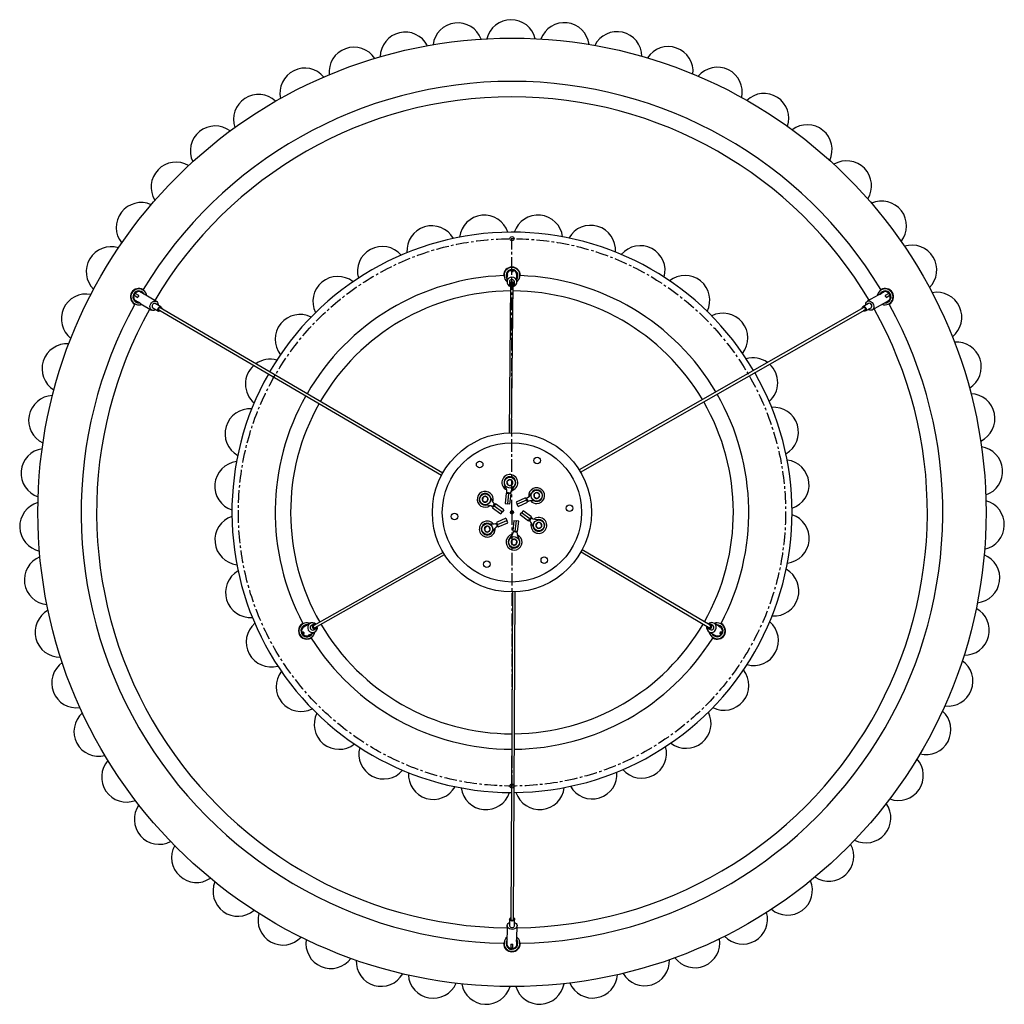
# Model space of a CAD drawing. Header units: millimetres. Extents: x -413 to 2103, y -1561 to 1924.
# Tile 7 of 7: x -413 to 577, y 935 to 1924. Entities that reach past the tile are written whole.
import ezdxf

# ---------------------------------------------------------------- set-up
doc = ezdxf.new("R2010")
doc.units = ezdxf.units.MM
doc.linetypes.add('CENTERX2', pattern=[20.32, 12.7, -2.54, 2.54, -2.54])

msp = doc.modelspace()

# ---------------------------------------------------------------- linework, layer by layer
at = {"color": 7, "linetype": 'CENTERX2'}
for q in [(81.91, 1704.02), (81.91, 1154.02)]:
    msp.add_line((81.91, 1429.02), q, dxfattribs=at)
at = {"color": 7, "linetype": 'Continuous', "lineweight": 25}
for p, q in [((73.41, 1667.02), (73.41, 1666.86)), ((76.89, 1665.14), (76.85, 1660.6)), ((76.91, 1666.77), (76.91, 1666.41)), ((76.92, 1667.55), (76.92, 1667.36)), ((80.97, 1672.26), (80.95, 1670.7)), ((82.96, 1672.01), (80.96, 1672.03)), ((82.95, 1670.68), (82.97, 1672.24)), ((86.85, 1660.5), (86.92, 1667.44)), ((90.41, 1666.86), (90.41, 1667.02)), ((-288.75, 1652.84), (-288.83, 1652.88)), ((80.57, 1658.28), (79.05, 1508.97)), ((79.35, 1660.57), (79.32, 1658.18)), ((81.55, 1509.02), (83.07, 1658.26)), ((84.32, 1658.12), (84.35, 1660.52)), ((452.65, 1652.88), (452.58, 1652.84)), ((-297.91, 1647.18), (-294.23, 1645.03)), ((-297.9, 1647.18), (-296.89, 1648.9)), ((-293.22, 1646.76), (-296.9, 1648.91)), ((-275.28, 1640.91), (-291.68, 1650.49)), ((449.86, 1647.26), (439.06, 1641.1)), ((453.72, 1649.46), (452.87, 1648.97)), ((455.56, 1650.51), (455.13, 1650.26)), ((455.56, 1650.51), (455.65, 1650.55)), ((460.76, 1648.87), (457.06, 1646.76)), ((458.05, 1645.02), (461.75, 1647.13)), ((460.75, 1648.86), (461.74, 1647.13)), ((-297.33, 1638.16), (-297.25, 1638.11)), ((-296.73, 1641.86), (-296.81, 1641.91)), ((-296.73, 1641.86), (-296.3, 1641.61)), ((-294.9, 1640.79), (-294.05, 1640.3)), ((-291.06, 1638.55), (-280.33, 1632.28)), ((-279.07, 1634.44), (-273.41, 1631.13)), ((-270.89, 1635.45), (-276.55, 1638.75)), ((12.33, 1468.49), (-271.8, 1634.53)), ((435.51, 1634.76), (149.59, 1471.68)), ((440.3, 1638.93), (434.61, 1635.68)), ((437.09, 1631.34), (442.78, 1634.58)), ((444.02, 1632.41), (460.52, 1641.82)), ((461.08, 1638.11), (461.15, 1638.16)), ((-273.07, 1632.37), (11.13, 1466.3)), ((150.89, 1469.54), (436.75, 1632.59)), ((78.97, 1461.83), (76.88, 1459.68)), ((76.88, 1459.68), (77.7, 1456.79)), ((77.7, 1456.79), (80.61, 1456.06)), ((81.88, 1461.09), (78.97, 1461.83)), ((80.61, 1456.06), (82.7, 1458.21)), ((82.7, 1458.21), (81.88, 1461.09)), ((55.17, 1445.13), (52.46, 1443.84)), ((57.64, 1443.43), (55.17, 1445.13)), ((76.15, 1448.18), (74.98, 1437.87)), ((76.15, 1448.18), (78.54, 1447.91)), ((76.87, 1448.88), (76.84, 1448.11)), ((76.87, 1448.88), (77.61, 1448.02)), ((78.32, 1448.72), (76.87, 1448.88)), ((78.54, 1447.91), (77.38, 1437.6)), ((78.32, 1448.72), (78.63, 1448.68)), ((80.94, 1447.64), (78.54, 1447.91)), ((78.63, 1448.68), (80.39, 1448.48)), ((80.39, 1448.48), (79.47, 1447.81)), ((79.78, 1437.33), (80.94, 1447.64)), ((80.39, 1448.48), (80.25, 1447.72)), ((104.29, 1447.51), (104.06, 1444.52)), ((107, 1448.81), (104.29, 1447.51)), ((109.48, 1447.11), (107, 1448.81)), ((109.24, 1444.12), (109.48, 1447.11)), ((52.46, 1443.84), (52.23, 1440.85)), ((52.23, 1440.85), (54.7, 1439.15)), ((54.7, 1439.15), (57.41, 1440.44)), ((57.41, 1440.44), (57.64, 1443.43)), ((63.09, 1435.81), (62.24, 1434.63)), ((62.48, 1433.65), (63.9, 1435.6)), ((63.09, 1435.81), (63.28, 1436.06)), ((63.28, 1436.06), (64.32, 1437.49)), ((65.33, 1437.55), (63.9, 1435.6)), ((63.9, 1435.6), (72.29, 1429.49)), ((64.32, 1437.49), (64.92, 1436.99)), ((64.32, 1437.49), (64.46, 1436.36)), ((73.71, 1431.44), (65.33, 1437.55)), ((74.98, 1437.87), (77.38, 1437.6)), ((79.78, 1437.33), (77.38, 1437.6)), ((95.64, 1443.52), (86.16, 1439.32)), ((86.16, 1439.32), (87.13, 1437.12)), ((96.62, 1441.32), (87.13, 1437.12)), ((88.11, 1434.91), (87.13, 1437.12)), ((88.11, 1434.91), (97.6, 1439.11)), ((95.64, 1443.52), (96.62, 1441.32)), ((96.61, 1443.25), (95.92, 1442.89)), ((96.61, 1443.25), (96.24, 1442.17)), ((97.2, 1441.92), (96.61, 1443.25)), ((97.6, 1439.11), (96.62, 1441.32)), ((98.04, 1440.01), (97, 1440.46)), ((97.2, 1441.92), (97.33, 1441.63)), ((98.04, 1440.01), (97.32, 1439.75)), ((97.33, 1441.63), (98.04, 1440.01)), ((104.06, 1444.52), (106.53, 1442.82)), ((106.53, 1442.82), (109.24, 1444.12)), ((62.24, 1434.63), (63.35, 1434.85)), ((62.24, 1434.63), (62.89, 1434.21)), ((62.48, 1433.65), (70.87, 1427.54)), ((70.87, 1427.54), (72.29, 1429.49)), ((73.71, 1431.44), (72.29, 1429.49)), ((90.18, 1426.71), (91.61, 1428.65)), ((90.18, 1426.71), (98.53, 1420.54)), ((93.05, 1430.59), (91.61, 1428.65)), ((99.96, 1422.49), (91.61, 1428.65)), ((101.39, 1424.43), (93.05, 1430.59)), ((65.82, 1417.97), (66.55, 1418.23)), ((65.82, 1417.97), (66.86, 1417.51)), ((66.52, 1416.34), (65.82, 1417.97)), ((75.78, 1423.01), (66.27, 1418.86)), ((66.27, 1418.86), (67.23, 1416.65)), ((66.65, 1416.06), (66.52, 1416.34)), ((66.65, 1416.06), (67.23, 1414.72)), ((67.23, 1416.65), (76.74, 1420.8)), ((68.2, 1414.44), (67.23, 1416.65)), ((67.23, 1414.72), (67.61, 1415.79)), ((68.2, 1414.44), (77.71, 1418.59)), ((75.78, 1423.01), (76.74, 1420.8)), ((77.71, 1418.59), (76.74, 1420.8)), ((83.92, 1420.7), (82.81, 1410.39)), ((83.92, 1420.7), (86.32, 1420.45)), ((85.21, 1410.13), (86.32, 1420.45)), ((88.71, 1420.19), (86.32, 1420.45)), ((87.61, 1409.87), (88.71, 1420.19)), ((98.53, 1420.54), (99.96, 1422.49)), ((99.53, 1420.6), (98.94, 1421.1)), ((99.53, 1420.6), (99.4, 1421.73)), ((100.58, 1422.03), (99.53, 1420.6)), ((101.39, 1424.43), (99.96, 1422.49)), ((101.63, 1423.45), (100.52, 1423.24)), ((100.77, 1422.28), (100.58, 1422.03)), ((100.77, 1422.28), (101.63, 1423.45)), ((101.63, 1423.45), (100.98, 1423.87)), ((108.07, 1418.78), (105.98, 1416.63)), ((105.98, 1416.63), (106.8, 1413.74)), ((110.98, 1418.04), (108.07, 1418.78)), ((109.71, 1413), (111.8, 1415.16)), ((111.8, 1415.16), (110.98, 1418.04)), ((56.24, 1415.1), (54.15, 1412.95)), ((54.15, 1412.95), (54.97, 1410.07)), ((54.97, 1410.07), (57.88, 1409.33)), ((59.15, 1414.37), (56.24, 1415.1)), ((57.88, 1409.33), (59.97, 1411.48)), ((59.97, 1411.48), (59.15, 1414.37)), ((67.23, 1414.72), (67.92, 1415.08)), ((82.81, 1410.39), (85.21, 1410.13)), ((83.37, 1409.55), (83.5, 1410.31)), ((83.37, 1409.55), (84.28, 1410.23)), ((85.13, 1409.36), (83.37, 1409.55)), ((85.44, 1409.33), (85.13, 1409.36)), ((87.61, 1409.87), (85.21, 1410.13)), ((85.44, 1409.33), (86.89, 1409.17)), ((86.89, 1409.17), (86.14, 1410.03)), ((86.89, 1409.17), (86.92, 1409.95)), ((106.8, 1413.74), (109.71, 1413)), ((81.56, 1400.79), (81.33, 1397.8)), ((81.33, 1397.8), (83.8, 1396.1)), ((84.27, 1402.08), (81.56, 1400.79)), ((83.8, 1396.1), (86.51, 1397.39)), ((86.74, 1400.38), (84.27, 1402.08)), ((86.51, 1397.39), (86.74, 1400.38)), ((12.81, 1388.71), (-117.2, 1315.4)), ((-115.97, 1313.22), (14.11, 1386.56)), ((151.37, 1389.33), (279.86, 1313.39)), ((281.13, 1315.54), (152.58, 1391.52)), ((82.52, 1349.02), (80.79, 1019.93)), ((83.29, 1019.92), (85.02, 1349.08)), ((-128.32, 1317.45), (-128.45, 1317.38)), ((-121.02, 1317.55), (-127.07, 1314.14)), ((-117.71, 1316.55), (-119.79, 1315.37)), ((283.73, 1315.46), (281.66, 1316.68)), ((288.91, 1315.3), (285, 1317.61)), ((292.28, 1317.38), (292.14, 1317.45)), ((-127.9, 1309.08), (-129.25, 1308.32)), ((-129.05, 1308.43), (-128.07, 1306.69)), ((-128.27, 1306.57), (-126.91, 1307.34)), ((-120.07, 1306.61), (-116.11, 1308.84)), ((-117.34, 1311.02), (-115.25, 1312.19)), ((279.12, 1312.38), (281.18, 1311.16)), ((279.91, 1309), (285.89, 1305.47)), ((290.32, 1314.47), (290.01, 1314.65)), ((290.68, 1307.28), (292.02, 1306.49)), ((290.98, 1314.08), (290.83, 1314.17)), ((293.04, 1308.21), (291.7, 1309.01)), ((291.82, 1306.61), (292.84, 1308.33)), ((-122.16, 1305.43), (-122, 1305.52)), ((-121.49, 1305.81), (-121.17, 1305.98)), ((-119.95, 1302.66), (-119.82, 1302.73)), ((283.64, 1302.73), (283.78, 1302.66)), ((79.54, 1020.26), (79.51, 1013.71)), ((84.51, 1013.69), (84.54, 1020.24)), ((77.01, 1013.73), (76.91, 994.73)), ((86.94, 1001.25), (87.01, 1013.68)), ((73.41, 996.1), (73.41, 996.02)), ((80.91, 995.27), (80.89, 991.01)), ((82.89, 991.01), (80.89, 991.02)), ((82.89, 991), (82.91, 995.26)), ((86.91, 994.68), (86.9, 994.59)), ((86.91, 994.68), (86.91, 995.18)), ((86.92, 996.8), (86.92, 997.78)), ((90.41, 996.02), (90.41, 996.1))]:
    msp.add_line(p, q, dxfattribs=at)
at = {"color": 8, "linetype": 'Continuous', "lineweight": 25}
msp.add_line((-295.27, 1641.04), (-295.2, 1640.99), dxfattribs=at)
at = {"color": 7, "linetype": 'Continuous', "lineweight": 25, "flags": 128}
for points in [[(86.85, 1660.72), (87.47, 1661.26), (88.57, 1662.59)], [(451.3, 1647.81), (451.34, 1647.84), (451.68, 1648.11), (452.25, 1648.55), (452.59, 1648.8), (452.91, 1648.99), (453.11, 1649.09), (453.26, 1649.12), (453.31, 1649.08), (453.31, 1648.99), (453.22, 1648.85), (453.08, 1648.69), (452.86, 1648.51), (452.73, 1648.42), (452.57, 1648.32), (452.57, 1648.32)], [(-292.27, 1639.52), (-292.31, 1639.54), (-292.71, 1639.7), (-293.38, 1639.97), (-293.77, 1640.15), (-294.09, 1640.32), (-294.27, 1640.44), (-294.38, 1640.57), (-294.37, 1640.63), (-294.28, 1640.67), (-294.12, 1640.66), (-293.91, 1640.62), (-293.65, 1640.52), (-293.5, 1640.45), (-293.34, 1640.36), (-293.34, 1640.36)], [(-276.24, 1632.78), (-276.87, 1632.39), (-277.99, 1631.97), (-279.09, 1631.89), (-280.1, 1632.16), (-280.94, 1632.75), (-281.55, 1633.64), (-281.88, 1634.74), (-281.91, 1635.98), (-281.63, 1637.26), (-281.07, 1638.5)], [(-281.07, 1638.5), (-280.27, 1639.59), (-279.28, 1640.47), (-278.19, 1641.05), (-277.07, 1641.3), (-276, 1641.21), (-275.07, 1640.77), (-274.34, 1640.02), (-273.87, 1639.02), (-273.69, 1637.84), (-273.72, 1637.1)], [(-271.37, 1631.38), (-271.89, 1631.09), (-272.69, 1630.93), (-273.41, 1631.13), (-273.94, 1631.66), (-274.2, 1632.44), (-274.14, 1633.34), (-273.78, 1634.24)], [(-273.78, 1634.24), (-273.18, 1635), (-272.41, 1635.49), (-271.61, 1635.65), (-270.89, 1635.45), (-270.36, 1634.92), (-270.11, 1634.14), (-270.11, 1633.54)], [(-271.98, 1631.74), (-272.53, 1631.64), (-273.04, 1631.78), (-273.41, 1632.15), (-273.58, 1632.69), (-273.55, 1633.33), (-273.29, 1633.96), (-272.87, 1634.48), (-272.34, 1634.83), (-271.77, 1634.94), (-271.27, 1634.8), (-270.9, 1634.43), (-270.72, 1633.9)], [(-271.8, 1634.53), (-272.16, 1634.63), (-272.57, 1634.55), (-272.95, 1634.31), (-273.25, 1633.93), (-273.43, 1633.48), (-273.46, 1633.03), (-273.33, 1632.64), (-273.07, 1632.37)], [(433.81, 1633.78), (433.81, 1634.38), (434.08, 1635.16), (434.61, 1635.68), (435.33, 1635.87), (436.13, 1635.71), (436.89, 1635.21), (437.49, 1634.45)], [(434.43, 1634.14), (434.61, 1634.66), (434.98, 1635.03), (435.49, 1635.16), (436.05, 1635.05), (436.58, 1634.7), (437, 1634.16), (437.24, 1633.53), (437.27, 1632.9), (437.09, 1632.36), (436.72, 1631.99), (436.21, 1631.85), (435.66, 1631.97)], [(437.49, 1634.45), (437.84, 1633.54), (437.89, 1632.64), (437.62, 1631.86), (437.09, 1631.34), (436.37, 1631.15), (435.57, 1631.31), (435.05, 1631.61)], [(436.75, 1632.59), (437.02, 1632.85), (437.15, 1633.24), (437.13, 1633.69), (436.95, 1634.14), (436.66, 1634.52), (436.28, 1634.77), (435.88, 1634.85), (435.51, 1634.76)], [(437.46, 1637.31), (437.43, 1638.04), (437.62, 1639.22), (438.11, 1640.22), (438.84, 1640.96), (439.78, 1641.39), (440.85, 1641.47), (441.97, 1641.21), (443.06, 1640.61), (444.03, 1639.73), (444.82, 1638.63)], [(444.82, 1638.63), (445.37, 1637.39), (445.63, 1636.1), (445.59, 1634.86), (445.25, 1633.76), (444.63, 1632.88), (443.79, 1632.29), (442.77, 1632.04), (441.67, 1632.13), (440.56, 1632.56), (439.94, 1632.96)], [(-121.22, 1317.44), (-121.99, 1317.71), (-123.7, 1318)], [(280.11, 1308.89), (280.26, 1308.08), (280.86, 1306.46)], [(82.03, 1018.36), (81.07, 1018.51), (80.27, 1018.93), (79.73, 1019.54), (79.54, 1020.26), (79.73, 1020.99), (80.28, 1021.6), (80.8, 1021.89)], [(83.29, 1021.17), (83.66, 1020.75), (83.79, 1020.24), (83.65, 1019.74), (83.27, 1019.31), (82.7, 1019.03), (82.03, 1018.93), (81.36, 1019.03), (80.8, 1019.32), (80.42, 1019.75), (80.29, 1020.26), (80.43, 1020.77), (80.79, 1021.18)], [(80.79, 1019.93), (80.88, 1019.57), (81.15, 1019.26), (81.56, 1019.05), (82.03, 1018.98), (82.51, 1019.05), (82.92, 1019.25), (83.19, 1019.56), (83.29, 1019.92)], [(83.3, 1021.88), (83.81, 1021.58), (84.35, 1020.96), (84.54, 1020.24), (84.35, 1019.52), (83.8, 1018.91), (82.99, 1018.5), (82.03, 1018.36)], [(81.99, 1009.92), (80.64, 1010.07), (79.39, 1010.49), (78.34, 1011.14), (77.56, 1011.99), (77.11, 1012.96), (77.02, 1013.99), (77.3, 1014.99), (77.93, 1015.9), (78.87, 1016.65), (79.52, 1016.99)], [(84.52, 1016.96), (85.18, 1016.62), (86.1, 1015.86), (86.72, 1014.94), (86.99, 1013.93), (86.9, 1012.91), (86.44, 1011.94), (85.65, 1011.1), (84.59, 1010.46), (83.34, 1010.06), (81.99, 1009.92)], [(86.7, 999.72), (86.71, 999.67), (86.77, 999.24), (86.87, 998.52), (86.91, 998.1), (86.92, 997.74), (86.9, 997.52), (86.85, 997.37), (86.8, 997.34), (86.71, 997.4), (86.64, 997.54), (86.57, 997.74), (86.52, 998.02), (86.51, 998.18), (86.51, 998.37), (86.51, 998.37)]]:
    msp.add_lwpolyline(points, dxfattribs=at)
at = {"color": 7, "linetype": 'Continuous', "lineweight": 25}
for centre, radius in [((81.91, 1429.02), 476.5), ((81.91, 1429.02), 80), ((81.91, 1429.02), 70), ((107.29, 1481.17), 3.3), ((49.43, 1477.07), 3.3), ((79.79, 1458.94), 5.5), ((54.94, 1442.14), 5.5), ((106.77, 1445.82), 5.5), ((139.77, 1433.12), 3.3), ((24.06, 1424.92), 3.3), ((81.91, 1429.02), 1.5), ((81.91, 1429.02), 1), ((57.06, 1412.22), 5.5), ((108.89, 1415.89), 5.5), ((84.03, 1399.09), 5.5), ((56.54, 1376.86), 3.3), ((114.39, 1380.96), 3.3)]:
    msp.add_circle(centre, radius, dxfattribs=at)
at = {"color": 7, "linetype": 'CENTERX2'}
msp.add_circle((81.91, 1429.02), 275, dxfattribs=at)
msp.add_circle((81.91, 1429.02), 275, dxfattribs=at)
at = {"color": 7, "linetype": 'Continuous'}
for centre in [(81.91, 1704.02), (81.91, 1154.02)]:
    msp.add_circle(centre, 2.1, dxfattribs=at)
at = {"color": 7, "linetype": 'Continuous', "lineweight": 25}
for centre, radius, start, end in [((27.4, 1895.84), 25, 20.26382, 173.05675), ((80.97, 1899.02), 25, 13.71837, 166.51129), ((134.55, 1896.06), 25, 7.17292, 159.96584), ((-25.46, 1886.59), 25, 26.80928, 179.6022), ((187.45, 1887.01), 25, 0.62746, 153.42039), ((-76.92, 1871.37), 25, 33.35473, 186.14766), ((238.97, 1872), 25, 354.08201, 146.87493), ((-126.31, 1850.38), 25, 39.90019, 192.69311), ((288.44, 1851.21), 25, 347.53655, 140.32948), ((81.91, 1429.02), 433, 31.12482, 148.87518), ((81.91, 1429.02), 417.5, 90, 149.32501), ((-172.98, 1823.9), 25, 46.44564, 199.23857), ((81.91, 1429.02), 417.5, 30.69742, 90), ((335.22, 1824.91), 25, 340.9911, 133.78402), ((-216.33, 1792.27), 25, 52.9911, 205.78402), ((378.7, 1793.46), 25, 334.44564, 127.23857), ((418.31, 1757.25), 25, 327.90019, 120.69311), ((-255.8, 1755.9), 25, 59.53655, 212.32948), ((453.53, 1716.77), 25, 321.35473, 114.14766), ((-290.86, 1715.27), 25, 66.08201, 218.87493), ((54.14, 1702.61), 25, 18.36463, 173.22628), ((108.05, 1702.77), 25, 7.11463, 161.97628), ((1.3, 1691.94), 25, 29.61463, 184.47628), ((160.96, 1692.41), 25, 355.86463, 150.72628), ((81.91, 1429.02), 281.5, 30.41668, 149.90782), ((-321.06, 1670.92), 25, 72.62746, 225.42039), ((-48.44, 1671.16), 25, 40.86463, 195.72628), ((210.82, 1671.93), 25, 344.61463, 139.47628), ((483.91, 1672.53), 25, 314.80928, 107.6022), ((81.91, 1667.02), 8.5, 0, 180), ((81.91, 1667.02), 8, 326.38947, 230.73386), ((81.91, 1667.02), 6, 359.41605, 212.97336), ((81.91, 1429.02), 238, 92.04671, 149.94606), ((-93.18, 1641.07), 25, 52.11463, 206.97628), ((81.72, 1660.56), 4.84, 87.94773, 255.97714), ((81.81, 1667.44), 4.9, 99.97842, 178.72579), ((81.81, 1660.51), 2.46, 88.5815, 178.55645), ((81.9, 1665.65), 5.15, 78.21203, 100.62007), ((81.88, 1660.51), 2.46, 0.27565, 90.2506), ((81.98, 1660.56), 4.84, 282.78479, 90.95454), ((82.03, 1667.44), 4.89, 0.00996, 78.95003), ((81.91, 1667.02), 6, 325.85874, 359.41605), ((81.91, 1429.02), 238, 30.54794, 87.95329), ((255.74, 1642.11), 25, 333.36463, 128.22628), ((-293.08, 1645.52), 8.5, 60, 240), ((-293.08, 1645.52), 8, 53.68359, 291.01636), ((81.76, 1658.16), 2.42, 87.94324, 240.03075), ((81.82, 1658.16), 1.73, 315.70896, 223.12314), ((81.82, 1658.24), 1.25, 0.77954, 178.05256), ((81.89, 1658.16), 2.42, 298.57164, 91.11857), ((456.9, 1645.52), 8, 293.68359, 171.01636), ((456.9, 1645.52), 8.5, 300, 120), ((-346.01, 1623.4), 25, 79.17292, 231.96584), ((-293.08, 1645.52), 6, 26.14124, 239.69855), ((-296.33, 1647.42), 1.52, 113.98729, 185.4098), ((-288.11, 1642.61), 6.58, 140.96197, 158.43513), ((-293.08, 1645.52), 8, 8.38073, 53.68359), ((81.91, 1429.02), 222.5, 90.3626, 149.96331), ((81.91, 1429.02), 222.5, 30.60712, 89.71878), ((456.9, 1645.52), 6, 119.69855, 154.57726), ((456.9, 1645.52), 6, 266.14124, 119.69855), ((451.9, 1642.67), 6.58, 20.96197, 38.43513), ((460.18, 1647.38), 1.52, 353.98729, 65.4098), ((509.05, 1625.12), 25, 308.26382, 101.05675), ((81.91, 1429.02), 433, 151.12482, 268.87518), ((81.91, 1429.02), 417.5, 150.69742, 269.32501), ((-293.08, 1645.52), 6, 239.69855, 274.57726), ((-277.64, 1636.18), 2.26, 142.88412, 230.66413), ((-277.37, 1636.65), 2.26, 68.73296, 156.51297), ((81.91, 1429.02), 417.5, 270.69742, 29.32501), ((81.91, 1429.02), 433, 271.12482, 28.87518), ((441.1, 1636.81), 2.26, 22.88412, 110.66413), ((441.36, 1636.35), 2.26, 308.73296, 36.51297), ((456.9, 1645.52), 8, 248.38073, 293.68359), ((-131.18, 1602.84), 25, 63.36463, 218.22628), ((293.97, 1604.11), 25, 322.11463, 116.97628), ((-365.37, 1573.36), 25, 85.71837, 238.51129), ((528.62, 1575.15), 25, 301.71837, 94.51129), ((324.05, 1559.37), 25, 53.93314, 105.72628), ((-161, 1557.93), 25, 131.68019, 229.47628), ((-161, 1557.93), 25, 74.61463, 125.53632), ((324.05, 1559.37), 25, 310.86463, 47.78633), ((81.91, 1429.02), 281.5, 150.41668, 269.90782), ((81.91, 1429.02), 281.5, 270.41668, 29.90782), ((-378.91, 1521.43), 25, 92.26382, 245.05675), ((81.91, 1429.02), 238, 150.54794, 207.95329), ((81.91, 1429.02), 238, 332.04671, 29.94606), ((542.36, 1523.28), 25, 295.17292, 87.96584), ((81.91, 1429.02), 222.5, 150.60712, 209.71878), ((81.91, 1429.02), 222.5, 330.3626, 29.96331), ((344.83, 1509.63), 25, 299.61463, 94.47628), ((-181.48, 1508.06), 25, 85.86463, 240.72628), ((550.11, 1470.18), 25, 288.62746, 81.42039), ((-386.44, 1468.3), 25, 98.80928, 251.6022), ((-191.84, 1455.16), 25, 97.11463, 251.97628), ((355.51, 1456.79), 25, 288.36463, 83.22628), ((79.79, 1458.94), 8, 280.55121, 246.54821), ((79.79, 1458.94), 5.96, 312.59181, 214.50761), ((65.55, 1449.15), 11.33, 358.63989, 34.50761), ((79.79, 1458.94), 3, 165.83279, 225.83279), ((79.79, 1458.94), 3, 105.83279, 165.83279), ((79.79, 1458.94), 3, 225.83279, 285.83279), ((79.79, 1458.94), 3, 45.83279, 105.83279), ((79.79, 1458.94), 3, 285.83279, 345.83279), ((79.79, 1458.94), 3, 345.83279, 45.83279), ((54.94, 1442.14), 8, 29.99986, 306.89785), ((54.94, 1442.14), 5.96, 12.94145, 274.85725), ((54.94, 1442.14), 3, 85.51192, 145.51192), ((54.94, 1442.14), 3, 25.51192, 85.51192), ((54.94, 1442.14), 8, 340.90085, 29.99986), ((91.49, 1446.22), 11.33, 132.59181, 168.45953), ((91.12, 1453.16), 11.33, 298.98953, 334.85725), ((106.77, 1445.82), 8, 269.99986, 186.89785), ((106.77, 1445.82), 5.96, 252.94145, 154.85725), ((106.77, 1445.82), 3, 145.51192, 205.51192), ((106.77, 1445.82), 3, 85.51192, 145.51192), ((106.77, 1445.82), 3, 25.51192, 85.51192), ((106.77, 1445.82), 3, 325.51192, 25.51192), ((-387.87, 1414.65), 25, 105.35473, 258.14766), ((54.94, 1442.14), 3, 145.51192, 205.51192), ((54.94, 1442.14), 3, 205.51192, 265.51192), ((54.94, 1442.14), 3, 265.51192, 325.51192), ((56.4, 1424.92), 11.33, 58.98953, 94.85725), ((54.94, 1442.14), 3, 325.51192, 25.51192), ((71.78, 1446.01), 11.33, 192.94145, 228.80917), ((101.7, 1429.29), 11.33, 72.94145, 108.80917), ((106.77, 1445.82), 8, 220.90085, 269.99986), ((106.77, 1445.82), 3, 205.51192, 265.51192), ((106.77, 1445.82), 3, 265.51192, 325.51192), ((551.75, 1416.54), 25, 282.08201, 74.87493), ((355.67, 1402.88), 25, 277.11463, 71.97628), ((-191.68, 1401.25), 25, 108.36463, 263.22628), ((57.06, 1412.22), 8, 40.55121, 6.54821), ((57.06, 1412.22), 5.96, 72.59181, 334.50761), ((57.06, 1412.22), 3, 45.83279, 105.83279), ((62.23, 1428.71), 11.33, 252.59181, 288.45953), ((92.02, 1412.12), 11.33, 12.59181, 48.45953), ((108.89, 1415.89), 8, 160.55121, 126.54821), ((107.53, 1433.12), 11.33, 238.63989, 274.50761), ((108.89, 1415.89), 5.96, 192.59181, 94.50761), ((108.89, 1415.89), 3, 165.83279, 225.83279), ((108.89, 1415.89), 3, 105.83279, 165.83279), ((108.89, 1415.89), 3, 45.83279, 105.83279), ((108.89, 1415.89), 3, 285.83279, 345.83279), ((108.89, 1415.89), 3, 345.83279, 45.83279), ((57.06, 1412.22), 3, 165.83279, 225.83279), ((57.06, 1412.22), 3, 105.83279, 165.83279), ((57.06, 1412.22), 3, 225.83279, 285.83279), ((57.06, 1412.22), 3, 285.83279, 345.83279), ((57.06, 1412.22), 3, 345.83279, 45.83279), ((72.66, 1404.78), 11.33, 118.63989, 154.50761), ((84.03, 1399.09), 8, 149.99986, 66.89785), ((84.03, 1399.09), 8, 100.90085, 149.99986), ((72.26, 1411.74), 11.33, 312.94145, 348.80917), ((98.22, 1408.97), 11.33, 178.98953, 214.85725), ((108.89, 1415.89), 3, 225.83279, 285.83279), ((84.03, 1399.09), 5.96, 132.94145, 34.85725), ((84.03, 1399.09), 3, 145.51192, 205.51192), ((84.03, 1399.09), 3, 205.51192, 265.51192), ((84.03, 1399.09), 3, 85.51192, 145.51192), ((84.03, 1399.09), 3, 265.51192, 325.51192), ((84.03, 1399.09), 3, 25.51192, 85.51192), ((84.03, 1399.09), 3, 325.51192, 25.51192), ((547.26, 1363.06), 25, 275.53655, 68.32948), ((-383.17, 1361.2), 25, 111.90019, 264.69311), ((-181.01, 1348.41), 25, 119.61463, 274.47628), ((345.31, 1349.97), 25, 265.86463, 60.72628), ((-372.41, 1308.62), 25, 118.44564, 271.23857), ((536.71, 1310.45), 25, 268.9911, 61.78402), ((-160.23, 1298.66), 25, 130.86463, 285.72628), ((-124.2, 1310.02), 8.5, 120, 300), ((-124.2, 1310.02), 8, 86.38947, 350.73386), ((-118.64, 1313.3), 4.84, 42.78479, 210.95454), ((-116.52, 1314.43), 2.42, 58.57164, 211.11857), ((81.91, 1429.02), 222.5, 210.3626, 270), ((81.91, 1429.02), 222.5, 270.60712, 329.71878), ((280.4, 1314.53), 1.73, 195.70896, 103.12314), ((282.53, 1313.41), 4.84, 327.94773, 135.97714), ((280.43, 1314.58), 2.42, 327.94324, 120.03075), ((288.03, 1310.02), 8, 206.38947, 110.73386), ((288.03, 1310.02), 8.5, 240, 60), ((324.83, 1300.1), 25, 254.61463, 49.47628), ((-124.2, 1310.02), 6, 119.41605, 332.97336), ((-124.63, 1309.9), 4.89, 120.00996, 198.95003), ((-124.52, 1309.72), 4.9, 219.97842, 298.72579), ((-123.01, 1310.69), 5.15, 198.21203, 220.62007), ((-124.2, 1310.02), 6, 85.85874, 119.41605), ((-118.51, 1313.08), 4.84, 207.94773, 15.97714), ((-118.55, 1313.24), 2.46, 120.27565, 210.2506), ((-118.52, 1313.18), 2.46, 208.5815, 298.55645), ((-116.45, 1314.31), 2.42, 207.94324, 0.03075), ((-116.48, 1314.37), 1.73, 75.70896, 343.12314), ((-116.56, 1314.33), 1.25, 120.77954, 298.05256), ((282.4, 1313.19), 4.84, 162.78479, 330.95454), ((280.36, 1314.46), 2.42, 178.57164, 331.11857), ((280.47, 1314.48), 1.25, 240.77954, 58.05256), ((282.41, 1313.3), 2.46, 240.27565, 330.2506), ((288.03, 1310.02), 6, 205.85874, 239.41605), ((282.44, 1313.36), 2.46, 328.5815, 58.55645), ((288.03, 1310.02), 6, 239.41605, 92.97336), ((288.34, 1309.7), 4.89, 240.00996, 318.95003), ((286.85, 1310.71), 5.15, 318.21203, 340.62007), ((288.44, 1309.89), 4.9, 339.97842, 58.72579), ((81.91, 1429.02), 238, 212.04671, 269.94606), ((81.91, 1429.02), 238, 270.54794, 327.95329), ((-355.72, 1257.62), 25, 124.9911, 277.78402), ((520.23, 1259.38), 25, 262.44564, 55.23857), ((-130.15, 1253.93), 25, 142.11463, 296.97628), ((295.01, 1255.19), 25, 243.36463, 38.22628), ((-333.33, 1208.85), 25, 131.53655, 284.32948), ((-91.91, 1215.92), 25, 153.36463, 308.22628), ((257, 1216.96), 25, 232.11463, 26.97628), ((498.03, 1210.52), 25, 255.90019, 48.69311), ((-47, 1186.1), 25, 164.61463, 319.47628), ((212.27, 1186.88), 25, 220.86463, 15.72628), ((-305.53, 1162.95), 25, 138.08201, 290.87493), ((470.42, 1164.51), 25, 249.35473, 42.14766), ((162.52, 1166.1), 25, 209.61463, 4.47628), ((2.87, 1165.62), 25, 175.86463, 330.72628), ((55.77, 1155.26), 25, 187.11463, 341.97628), ((109.68, 1155.42), 25, 198.36463, 353.22628), ((-272.67, 1120.52), 25, 144.62746, 297.42039), ((437.73, 1121.94), 25, 242.80928, 35.6022), ((-235.2, 1082.11), 25, 151.17292, 303.96584), ((400.41, 1083.39), 25, 236.26382, 29.05675), ((358.93, 1049.33), 25, 229.71837, 22.51129), ((-193.58, 1048.23), 25, 157.71837, 310.51129), ((-148.38, 1019.3), 25, 164.26382, 317.05675), ((313.85, 1020.23), 25, 223.17292, 15.96584), ((81.74, 1014.06), 2.26, 188.73296, 276.51297), ((82.28, 1014.06), 2.26, 262.88412, 350.66413), ((-100.18, 995.72), 25, 170.80928, 323.6022), ((81.91, 996.02), 8, 173.68359, 50.9686), ((81.91, 996.02), 8, 128.38073, 173.68359), ((265.74, 996.46), 25, 216.62746, 9.42039), ((81.91, 996.02), 8.5, 180, 0), ((81.91, 996.02), 6, 146.14124, 359.69855), ((81.94, 1001.77), 6.58, 260.96197, 278.43513), ((81.89, 992.25), 1.52, 233.98729, 305.4098), ((81.91, 996.02), 6, 359.69855, 34.57726), ((-49.6, 977.79), 25, 177.35473, 330.14766), ((215.23, 978.32), 25, 210.08201, 2.87493), ((2.7, 965.74), 25, 183.90019, 336.69311), ((162.99, 966.06), 25, 203.53655, 356.32948), ((56.02, 959.73), 25, 190.44564, 343.23857), ((109.68, 959.84), 25, 196.9911, 349.78402)]:
    msp.add_arc(centre, radius, start, end, dxfattribs=at)
at = {"color": 8, "linetype": 'Continuous', "lineweight": 25}
for centre, radius, start, end in [((-294.08, 1645.23), 4.3, 153.00446, 230.50203), ((-293.37, 1646.65), 4.19, 66.36186, 147.46999), ((457.15, 1646.53), 4.3, 33.00446, 110.50203), ((458.03, 1645.2), 4.19, 306.36186, 27.46999), ((81.07, 995.2), 4.19, 186.36186, 267.46999), ((82.66, 995.3), 4.3, 273.00446, 350.50203)]:
    msp.add_arc(centre, radius, start, end, dxfattribs=at)
at = {"color": 7, "linetype": 'Continuous', "lineweight": 25}
for points, knots in [([(77.34, 1667.58), (77.33, 1667.56), (77.33, 1667.47), (77.29, 1667.28), (77.22, 1667.03), (77.16, 1666.82), (77.08, 1666.51), (76.99, 1666.14), (76.93, 1665.75), (76.91, 1665.45), (76.89, 1665.25), (76.89, 1665.15), (76.89, 1665.14)], [0, 0, 0, 0, 0.096358, 0.290531, 0.379003, 0.465355, 0.55058, 0.722647, 0.814005, 0.905332, 0.996642, 1, 1, 1, 1]), ([(76.93, 1665.88), (76.93, 1665.93), (76.91, 1666.12), (76.9, 1666.45), (76.93, 1666.84), (76.98, 1667.14), (77.05, 1667.38), (77.12, 1667.55), (77.2, 1667.66), (77.27, 1667.71), (77.31, 1667.69), (77.33, 1667.65), (77.33, 1667.61), (77.34, 1667.58)], [0, 0, 0, 0, 0.034716, 0.12816, 0.207531, 0.312611, 0.396189, 0.514768, 0.633119, 0.751403, 0.874428, 0.937021, 1, 1, 1, 1]), ([(76.92, 1667.04), (76.92, 1667.04), (76.91, 1667.19), (76.92, 1667.49), (76.93, 1667.79), (76.96, 1667.9), (76.96, 1667.92)], [0, 0, 0, 0, 0.01654, 0.470785, 0.912532, 1, 1, 1, 1]), ([(77.09, 1668.28), (77.09, 1668.28), (77.09, 1668.28), (77.09, 1668.26), (77.08, 1668.18), (77.05, 1667.99), (76.99, 1667.68), (76.96, 1667.4), (76.94, 1667.25)], [0, 0, 0, 0, 0.005358, 0.08588, 0.226851, 0.434762, 0.708603, 1, 1, 1, 1]), ([(-298.07, 1647.42), (-298.15, 1647.2), (-298.38, 1646.59), (-298.54, 1645.54), (-298.47, 1644.34), (-298.09, 1643.25), (-297.53, 1642.41), (-297.01, 1642.08), (-296.81, 1641.95)], [0, 0, 0, 0, 0.104636, 0.295815, 0.488542, 0.680838, 0.869629, 1, 1, 1, 1]), ([(-298.1, 1647.3), (-298.11, 1647.3), (-298.11, 1647.3), (-298.03, 1647.25), (-297.94, 1647.2), (-297.91, 1647.18)], [0, 0, 0, 0, 0.27304, 0.749335, 1, 1, 1, 1]), ([(-291.61, 1650.41), (-291.69, 1650.47), (-292.04, 1650.74), (-292.82, 1650.94), (-293.86, 1650.98), (-294.92, 1650.7), (-295.94, 1650.16), (-296.7, 1649.52), (-297.07, 1649.07), (-297.19, 1648.93)], [0, 0, 0, 0, 0.0505929, 0.2223334, 0.3928717, 0.5658578, 0.742973, 0.9233763, 1, 1, 1, 1]), ([(-296.9, 1648.91), (-296.95, 1648.94), (-297.05, 1649), (-297.11, 1649.03), (-297.1, 1649.03), (-297.1, 1649.03)], [0, 0, 0, 0, 0.42326, 0.890066, 1, 1, 1, 1]), ([(452.57, 1648.32), (452.51, 1648.29), (452.32, 1648.18), (452, 1648.05), (451.65, 1647.92), (451.38, 1647.84), (451.02, 1647.72), (450.65, 1647.61), (450.31, 1647.48), (450.08, 1647.37), (449.92, 1647.3), (449.86, 1647.26), (449.86, 1647.26)], [0, 0, 0, 0, 0.096358, 0.290531, 0.379003, 0.465355, 0.55058, 0.722647, 0.814005, 0.905332, 0.996642, 1, 1, 1, 1]), ([(454.47, 1649.8), (454.5, 1649.83), (454.65, 1649.95), (454.92, 1650.14), (455.22, 1650.32), (455.46, 1650.42), (455.59, 1650.43), (455.61, 1650.37), (455.5, 1650.27), (455.27, 1650.14), (454.95, 1650), (454.56, 1649.84), (454.15, 1649.67), (453.86, 1649.54), (453.75, 1649.47), (453.72, 1649.46)], [0, 0, 0, 0, 0.026613, 0.117141, 0.206332, 0.293069, 0.379613, 0.467299, 0.554233, 0.623752, 0.708735, 0.794839, 0.884249, 0.974639, 1, 1, 1, 1]), ([(455.47, 1650.28), (455.47, 1650.28), (455.47, 1650.28), (455.44, 1650.25), (455.36, 1650.2), (455.16, 1650.09), (454.85, 1649.96), (454.45, 1649.8), (454.18, 1649.68), (454.04, 1649.62)], [0, 0, 0, 0, 0.016491, 0.092308, 0.211884, 0.369728, 0.556002, 0.767621, 1, 1, 1, 1]), ([(461.05, 1648.89), (460.9, 1649.07), (460.48, 1649.57), (459.66, 1650.24), (458.58, 1650.78), (457.45, 1650.99), (456.44, 1650.92), (455.9, 1650.64), (455.67, 1650.53)], [0, 0, 0, 0, 0.1046363, 0.2958152, 0.488542, 0.6808382, 0.8696287, 1, 1, 1, 1]), ([(460.41, 1641.8), (460.5, 1641.84), (460.91, 1642), (461.47, 1642.58), (462.02, 1643.46), (462.32, 1644.52), (462.35, 1645.68), (462.18, 1646.65), (461.97, 1647.2), (461.91, 1647.37)], [0, 0, 0, 0, 0.0505929, 0.2223334, 0.3928717, 0.5658578, 0.742973, 0.9233763, 1, 1, 1, 1]), ([(460.96, 1648.98), (460.96, 1648.98), (460.96, 1648.98), (460.88, 1648.94), (460.79, 1648.89), (460.76, 1648.87)], [0, 0, 0, 0, 0.27304, 0.749335, 1, 1, 1, 1]), ([(461.75, 1647.13), (461.8, 1647.16), (461.9, 1647.22), (461.97, 1647.25), (461.95, 1647.25), (461.95, 1647.25)], [0, 0, 0, 0, 0.42326, 0.890066, 1, 1, 1, 1]), ([(-296.48, 1641.89), (-296.48, 1641.89), (-296.49, 1641.89), (-296.45, 1641.88), (-296.36, 1641.84), (-296.17, 1641.72), (-295.9, 1641.52), (-295.56, 1641.25), (-295.33, 1641.08), (-295.2, 1640.99)], [0, 0, 0, 0, 0.016491, 0.092308, 0.211884, 0.369728, 0.556002, 0.767621, 1, 1, 1, 1]), ([(-295.57, 1641.26), (-295.61, 1641.28), (-295.79, 1641.35), (-296.06, 1641.47), (-296.23, 1641.57), (-296.3, 1641.61)], [0, 0, 0, 0, 0.147093, 0.647459, 1, 1, 1, 1]), ([(-295.2, 1640.99), (-295.12, 1640.93), (-295.01, 1640.85), (-294.92, 1640.81), (-294.9, 1640.79)], [0, 0, 0, 0, 0.708474, 1, 1, 1, 1]), ([(-293.34, 1640.36), (-293.28, 1640.33), (-293.09, 1640.21), (-292.82, 1640.01), (-292.54, 1639.77), (-292.33, 1639.58), (-292.05, 1639.32), (-291.76, 1639.06), (-291.48, 1638.83), (-291.27, 1638.68), (-291.13, 1638.58), (-291.06, 1638.55), (-291.06, 1638.55)], [0, 0, 0, 0, 0.096358, 0.290531, 0.379003, 0.465355, 0.55058, 0.722647, 0.814005, 0.905332, 0.996642, 1, 1, 1, 1]), ([(82.98, 1430.07), (82.85, 1430.17), (82.58, 1430.38), (82.08, 1430.5), (81.58, 1430.45), (81.12, 1430.24), (80.77, 1429.9), (80.56, 1429.46), (80.51, 1428.98), (80.61, 1428.52), (80.87, 1428.12), (81.24, 1427.84), (81.67, 1427.7), (82.13, 1427.72), (82.54, 1427.88), (82.87, 1428.17), (83.07, 1428.51), (83.11, 1428.74), (83.13, 1428.84)], [0, 0, 0, 0, 0.069656, 0.138871, 0.206094, 0.273319, 0.340276, 0.405071, 0.469866, 0.53456, 0.596926, 0.659293, 0.72172, 0.781658, 0.841596, 0.901602, 0.959255, 1, 1, 1, 1]), ([(83.13, 1428.84), (83.14, 1428.93), (83.15, 1429.15), (83.06, 1429.51), (82.84, 1429.86), (82.5, 1430.13), (82.22, 1430.2), (82.07, 1430.24)], [0, 0, 0, 0, 0.1295799, 0.3424145, 0.5552491, 0.7680838, 1, 1, 1, 1]), ([(-122.4, 1305.77), (-122.38, 1305.78), (-122.3, 1305.82), (-122.12, 1305.88), (-121.87, 1305.94), (-121.66, 1306), (-121.34, 1306.08), (-120.98, 1306.2), (-120.62, 1306.34), (-120.34, 1306.46), (-120.16, 1306.55), (-120.07, 1306.6), (-120.07, 1306.61)], [0, 0, 0, 0, 0.096358, 0.290531, 0.379003, 0.465355, 0.55058, 0.722647, 0.814005, 0.905332, 0.996642, 1, 1, 1, 1]), ([(290.81, 1313.7), (290.78, 1313.71), (290.71, 1313.76), (290.57, 1313.89), (290.39, 1314.07), (290.23, 1314.23), (290, 1314.46), (289.73, 1314.71), (289.42, 1314.96), (289.18, 1315.13), (289, 1315.25), (288.92, 1315.3), (288.91, 1315.3)], [0, 0, 0, 0, 0.096358, 0.290531, 0.379003, 0.465355, 0.55058, 0.722647, 0.814005, 0.905332, 0.996642, 1, 1, 1, 1]), ([(289.51, 1314.91), (289.56, 1314.89), (289.74, 1314.8), (290.04, 1314.64), (290.37, 1314.42), (290.6, 1314.23), (290.77, 1314.05), (290.88, 1313.9), (290.94, 1313.77), (290.95, 1313.69), (290.91, 1313.66), (290.86, 1313.67), (290.82, 1313.69), (290.81, 1313.7)], [0, 0, 0, 0, 0.039751, 0.132707, 0.211665, 0.316196, 0.399339, 0.517299, 0.635033, 0.752699, 0.875083, 0.93735, 1, 1, 1, 1]), ([(290.72, 1314.21), (290.62, 1314.28), (290.48, 1314.38), (290.35, 1314.45), (290.31, 1314.47)], [0, 0, 0, 0, 0.743399, 1, 1, 1, 1]), ([(290.54, 1314.33), (290.54, 1314.32), (290.68, 1314.26), (290.93, 1314.11), (291.18, 1313.94), (291.27, 1313.87), (291.29, 1313.85)], [0, 0, 0, 0, 0.01654, 0.470785, 0.912532, 1, 1, 1, 1]), ([(291.53, 1313.56), (291.53, 1313.56), (291.53, 1313.56), (291.51, 1313.57), (291.45, 1313.62), (291.3, 1313.74), (291.06, 1313.95), (290.83, 1314.12), (290.72, 1314.21)], [0, 0, 0, 0, 0.005358, 0.08588, 0.226851, 0.434762, 0.708603, 1, 1, 1, 1]), ([(-122.88, 1305.21), (-122.88, 1305.21), (-122.89, 1305.21), (-122.87, 1305.22), (-122.8, 1305.25), (-122.61, 1305.32), (-122.31, 1305.42), (-122.05, 1305.53), (-121.92, 1305.59)], [0, 0, 0, 0, 0.005358, 0.08588, 0.226851, 0.434762, 0.708603, 1, 1, 1, 1]), ([(-121.73, 1305.69), (-121.73, 1305.68), (-121.85, 1305.6), (-122.11, 1305.45), (-122.38, 1305.32), (-122.49, 1305.28), (-122.51, 1305.28)], [0, 0, 0, 0, 0.0165398, 0.4707855, 0.9125325, 1, 1, 1, 1]), ([(-120.7, 1306.29), (-120.75, 1306.25), (-120.91, 1306.13), (-121.21, 1305.96), (-121.56, 1305.78), (-121.84, 1305.68), (-122.08, 1305.62), (-122.27, 1305.6), (-122.41, 1305.62), (-122.48, 1305.65), (-122.49, 1305.69), (-122.46, 1305.74), (-122.42, 1305.76), (-122.4, 1305.77)], [0, 0, 0, 0, 0.039751, 0.132707, 0.211665, 0.316196, 0.399339, 0.517299, 0.635033, 0.752699, 0.875083, 0.93735, 1, 1, 1, 1]), ([(-121.92, 1305.59), (-121.81, 1305.64), (-121.66, 1305.71), (-121.52, 1305.79), (-121.49, 1305.81)], [0, 0, 0, 0, 0.7433994, 1, 1, 1, 1]), ([(86.51, 998.37), (86.51, 998.44), (86.51, 998.65), (86.56, 998.99), (86.62, 999.36), (86.68, 999.63), (86.76, 1000), (86.84, 1000.38), (86.9, 1000.74), (86.93, 1001), (86.95, 1001.17), (86.94, 1001.24), (86.94, 1001.25)], [0, 0, 0, 0, 0.096358, 0.290531, 0.379003, 0.465355, 0.55058, 0.722647, 0.814005, 0.905332, 0.996642, 1, 1, 1, 1]), ([(76.94, 994.84), (76.93, 994.74), (76.87, 994.3), (77.08, 993.53), (77.57, 992.61), (78.34, 991.82), (79.33, 991.21), (80.26, 990.88), (80.84, 990.78), (81.01, 990.75)], [0, 0, 0, 0, 0.0505929, 0.2223334, 0.3928717, 0.5658578, 0.742973, 0.9233763, 1, 1, 1, 1]), ([(80.89, 991.01), (80.89, 990.95), (80.89, 990.83), (80.88, 990.76), (80.88, 990.78), (80.88, 990.78)], [0, 0, 0, 0, 0.42326, 0.890066, 1, 1, 1, 1]), ([(82.76, 990.74), (82.99, 990.78), (83.63, 990.89), (84.63, 991.27), (85.63, 991.94), (86.38, 992.8), (86.83, 993.71), (86.86, 994.32), (86.87, 994.57)], [0, 0, 0, 0, 0.104636, 0.295815, 0.488542, 0.680838, 0.869629, 1, 1, 1, 1]), ([(82.88, 990.77), (82.88, 990.77), (82.88, 990.77), (82.89, 990.86), (82.89, 990.96), (82.89, 991)], [0, 0, 0, 0, 0.2730403, 0.7493349, 1, 1, 1, 1]), ([(86.75, 994.88), (86.75, 994.88), (86.75, 994.87), (86.74, 994.91), (86.74, 995.01), (86.74, 995.23), (86.78, 995.57), (86.85, 996), (86.88, 996.29), (86.9, 996.44)], [0, 0, 0, 0, 0.016491, 0.092308, 0.211884, 0.369728, 0.556002, 0.767621, 1, 1, 1, 1]), ([(86.84, 995.98), (86.85, 995.94), (86.87, 995.75), (86.9, 995.46), (86.9, 995.26), (86.9, 995.18)], [0, 0, 0, 0, 0.147093, 0.647459, 1, 1, 1, 1]), ([(86.89, 996.44), (86.9, 996.54), (86.92, 996.67), (86.91, 996.77), (86.91, 996.8)], [0, 0, 0, 0, 0.7084739, 1, 1, 1, 1])]:
    msp.add_open_spline(points, degree=3, knots=knots, dxfattribs=at)
at = {"color": 8, "linetype": 'Continuous', "lineweight": 25}
for points, knots in [([(76.94, 1667.25), (76.93, 1667.13), (76.91, 1666.96), (76.91, 1666.81), (76.91, 1666.77)], [0, 0, 0, 0, 0.743399, 1, 1, 1, 1]), ([(76.96, 1667.92), (76.97, 1668.01), (77.01, 1668.19), (77.07, 1668.36), (77.1, 1668.4), (77.1, 1668.3), (77.07, 1668.11), (77.03, 1667.91), (77.02, 1667.82)], [0, 0, 0, 0, 0.149006, 0.3373583, 0.5240944, 0.6734218, 0.8559662, 1, 1, 1, 1]), ([(-296.3, 1641.61), (-296.33, 1641.63), (-296.46, 1641.7), (-296.6, 1641.81), (-296.68, 1641.93), (-296.64, 1641.97), (-296.49, 1641.92), (-296.26, 1641.79), (-295.98, 1641.59), (-295.68, 1641.35), (-295.49, 1641.21), (-295.41, 1641.14)], [0, 0, 0, 0, 0.037585, 0.165888, 0.293905, 0.423613, 0.552208, 0.655042, 0.78075, 0.908118, 1, 1, 1, 1]), ([(291.29, 1313.85), (291.35, 1313.8), (291.5, 1313.68), (291.61, 1313.54), (291.63, 1313.49), (291.54, 1313.54), (291.4, 1313.66), (291.24, 1313.8), (291.17, 1313.85)], [0, 0, 0, 0, 0.149006, 0.3373583, 0.5240944, 0.6734218, 0.8559662, 1, 1, 1, 1]), ([(-122.51, 1305.28), (-122.59, 1305.25), (-122.77, 1305.18), (-122.94, 1305.15), (-122.99, 1305.16), (-122.91, 1305.21), (-122.73, 1305.28), (-122.53, 1305.35), (-122.45, 1305.38)], [0, 0, 0, 0, 0.149006, 0.337358, 0.524094, 0.673422, 0.855966, 1, 1, 1, 1]), ([(86.9, 995.18), (86.91, 995.15), (86.91, 995), (86.88, 994.82), (86.83, 994.69), (86.76, 994.71), (86.73, 994.86), (86.73, 995.12), (86.77, 995.46), (86.83, 995.88), (86.88, 996.23), (86.89, 996.4), (86.89, 996.44)], [0, 0, 0, 0, 0.034707, 0.1531872, 0.2714025, 0.3911793, 0.5099283, 0.6048884, 0.7209719, 0.8385878, 0.9607184, 1, 1, 1, 1])]:
    msp.add_open_spline(points, degree=3, knots=knots, dxfattribs=at)

doc.saveas('drawing.dxf')
